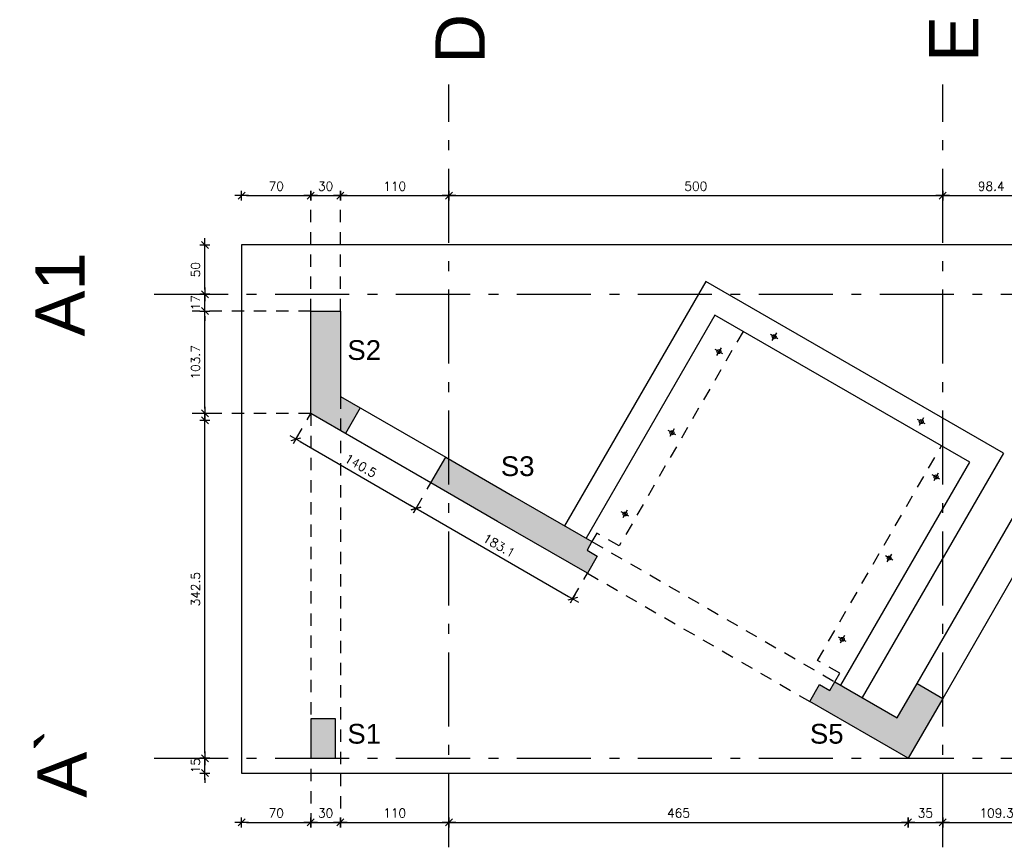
# Model space of a CAD drawing. Header units: inches. Extents: x 121.8 to 204.4, y 127.5 to 157.7.
# Tile 1 of 3: x 165.9 to 175.9, y 127.5 to 135.9. Entities that reach past the tile are written whole.
import ezdxf
from ezdxf.enums import TextEntityAlignment as Align

# ---------------------------------------------------------------- set-up
doc = ezdxf.new("R2010")
doc.units = ezdxf.units.IN
for name, pattern in [('CONTINUA', [0]), ('GEN7A', [7.5, 5, -1.25, 0, -1.25]), ('HIDDEN', [0.375, 0.25, -0.125])]:
    doc.linetypes.add(name, pattern=pattern)
for name, color, linetype in [('-Fundament_Solen_neu', 2, 'Continuous'), ('.Achsen Projekt', 140, 'GEN7A'), ('.Projekt', 10, 'Continuous'), ('Bemassung', 7, 'Continuous'), ('schraff_säulen', 30, 'Continuous')]:
    doc.layers.add(name, color=color, linetype=linetype)
doc.styles.add('ARIAL', font='ARIAL.TTF')
doc.styles.add('SIMPLEX', font='simplex.shx')
doc.dimstyles.new('cm   1-50', dxfattribs={"dimtxt": 0.09, "dimasz": 0.05, "dimexe": 0.04, "dimexo": 0, "dimgap": 0.05, "dimtad": 1, "dimdec": 1, "dimlfac": 100, "dimrnd": 0.0005, "dimzin": 9, "dimdsep": 46, "dimtxsty": 'SIMPLEX', "dimblk": 'Querstrich', "dimcen": 0, "dimse1": 1, "dimse2": 1, "dimclrd": 256, "dimclrt": 256, "dimadec": 3, "dimazin": 0, "dimtm": 1e-09, "dimtfac": 1, "dimtdec": 1, "dimtix": 1, "dimtmove": 0, "dimatfit": 0, "dimldrblk": 'NONE', "dimfxl": 0, "dimtzin": 0, "dimlwd": -1, "dimarcsym": 0})

# ---------------------------------------------------------------- blocks, each defined once
blk = doc.blocks.new('Querstrich')
for p, q in [((-1.37, 0), (1.37, 0)), ((0.71, 0.71), (-0.71, -0.71)), ((0, 1), (0, -1))]:
    blk.add_line(p, q)
blk = doc.blocks.new('*D112')
at = {"layer": 'Bemassung', "linetype": 'Continuous', "ltscale": 0.5}
blk.add_line((168.2027, 134.1062), (168.8027, 134.1062), dxfattribs=at)
at = {"layer": 'Defpoints', "color": 0, "linetype": 'Continuous', "ltscale": 0.5}
for p in [(168.8527, 134.1062), (168.8527, 134.1062), (168.1527, 133.6062)]:
    blk.add_point(p, dxfattribs=at)
at = {"layer": 'Bemassung', "linetype": 'Continuous', "ltscale": 0.5, "xscale": 0.05, "yscale": 0.05, "zscale": 0.05, "rotation": 180}
blk.add_blockref('Querstrich', (168.1527, 134.1062), dxfattribs=at)
at = {"layer": 'Bemassung', "linetype": 'Continuous', "ltscale": 0.5, "xscale": 0.05, "yscale": 0.05, "zscale": 0.05}
blk.add_blockref('Querstrich', (168.8527, 134.1062), dxfattribs=at)
at = {"layer": 'Bemassung', "linetype": 'Continuous', "ltscale": 0.5, "insert": (168.5027, 134.2012), "char_height": 0.09, "attachment_point": 5, "style": 'SIMPLEX'}
blk.add_mtext('70', dxfattribs=at)
blk = doc.blocks.new('_None')
blk = doc.blocks.new('*D113')
at = {"layer": 'Bemassung', "linetype": 'Continuous', "ltscale": 0.5}
blk.add_line((168.9027, 134.1062), (169.1027, 134.1062), dxfattribs=at)
at = {"layer": 'Defpoints', "color": 0, "linetype": 'Continuous', "ltscale": 0.5}
for p in [(168.8527, 134.1062), (169.1527, 134.1062), (169.1527, 134.1062)]:
    blk.add_point(p, dxfattribs=at)
at = {"layer": 'Bemassung', "linetype": 'Continuous', "ltscale": 0.5, "xscale": 0.05, "yscale": 0.05, "zscale": 0.05, "rotation": 180}
blk.add_blockref('Querstrich', (168.8527, 134.1062), dxfattribs=at)
at = {"layer": 'Bemassung', "linetype": 'Continuous', "ltscale": 0.5, "xscale": 0.05, "yscale": 0.05, "zscale": 0.05}
blk.add_blockref('Querstrich', (169.1527, 134.1062), dxfattribs=at)
at = {"layer": 'Bemassung', "linetype": 'Continuous', "ltscale": 0.5, "insert": (169.0027, 134.2012), "char_height": 0.09, "attachment_point": 5, "style": 'SIMPLEX'}
blk.add_mtext('30', dxfattribs=at)
blk = doc.blocks.new('*D114')
at = {"layer": 'Bemassung', "linetype": 'Continuous', "ltscale": 0.5}
blk.add_line((169.2027, 134.1062), (170.2027, 134.1062), dxfattribs=at)
at = {"layer": 'Defpoints', "color": 0, "linetype": 'Continuous', "ltscale": 0.5}
for p in [(169.1527, 134.1062), (170.2527, 134.1062), (170.2527, 134.1062)]:
    blk.add_point(p, dxfattribs=at)
at = {"layer": 'Bemassung', "linetype": 'Continuous', "ltscale": 0.5, "xscale": 0.05, "yscale": 0.05, "zscale": 0.05, "rotation": 180}
blk.add_blockref('Querstrich', (169.1527, 134.1062), dxfattribs=at)
at = {"layer": 'Bemassung', "linetype": 'Continuous', "ltscale": 0.5, "xscale": 0.05, "yscale": 0.05, "zscale": 0.05}
blk.add_blockref('Querstrich', (170.2527, 134.1062), dxfattribs=at)
at = {"layer": 'Bemassung', "linetype": 'Continuous', "ltscale": 0.5, "insert": (169.7027, 134.2012), "char_height": 0.09, "attachment_point": 5, "style": 'SIMPLEX'}
blk.add_mtext('110', dxfattribs=at)
blk = doc.blocks.new('*D115')
at = {"layer": 'Bemassung', "linetype": 'Continuous', "ltscale": 0.5}
blk.add_line((170.3027, 134.1062), (175.2027, 134.1062), dxfattribs=at)
at = {"layer": 'Defpoints', "color": 0, "linetype": 'Continuous', "ltscale": 0.5}
for p in [(175.2527, 134.4277), (170.2527, 134.1062), (175.2527, 134.1062)]:
    blk.add_point(p, dxfattribs=at)
at = {"layer": 'Bemassung', "linetype": 'Continuous', "ltscale": 0.5, "xscale": 0.05, "yscale": 0.05, "zscale": 0.05, "rotation": 180}
blk.add_blockref('Querstrich', (170.2527, 134.1062), dxfattribs=at)
at = {"layer": 'Bemassung', "linetype": 'Continuous', "ltscale": 0.5, "xscale": 0.05, "yscale": 0.05, "zscale": 0.05}
blk.add_blockref('Querstrich', (175.2527, 134.1062), dxfattribs=at)
at = {"layer": 'Bemassung', "linetype": 'Continuous', "ltscale": 0.5, "insert": (172.7527, 134.2012), "char_height": 0.09, "attachment_point": 5, "style": 'SIMPLEX'}
blk.add_mtext('500', dxfattribs=at)
blk = doc.blocks.new('*D116')
at = {"layer": 'Bemassung', "linetype": 'Continuous', "ltscale": 0.5}
blk.add_line((175.3027, 134.1062), (176.1862, 134.1062), dxfattribs=at)
at = {"layer": 'Defpoints', "color": 0, "linetype": 'Continuous', "ltscale": 0.5}
for p in [(175.2527, 134.1062), (176.2362, 134.1062), (176.2362, 134.1062)]:
    blk.add_point(p, dxfattribs=at)
at = {"layer": 'Bemassung', "linetype": 'Continuous', "ltscale": 0.5, "xscale": 0.05, "yscale": 0.05, "zscale": 0.05, "rotation": 180}
blk.add_blockref('Querstrich', (175.2527, 134.1062), dxfattribs=at)
at = {"layer": 'Bemassung', "linetype": 'Continuous', "ltscale": 0.5, "xscale": 0.05, "yscale": 0.05, "zscale": 0.05}
blk.add_blockref('Querstrich', (176.2362, 134.1062), dxfattribs=at)
at = {"layer": 'Bemassung', "linetype": 'Continuous', "ltscale": 0.5, "insert": (175.7444, 134.2012), "char_height": 0.09, "attachment_point": 5, "style": 'SIMPLEX'}
blk.add_mtext('98.4', dxfattribs=at)
blk = doc.blocks.new('*D129')
at = {"layer": 'Bemassung', "linetype": 'Continuous', "ltscale": 0.5}
for p, q in [((167.7808, 128.4562), (167.7808, 128.5062)), ((167.7808, 128.2562), (167.7808, 128.4062)), ((167.7808, 128.2062), (167.7808, 128.1562))]:
    blk.add_line(p, q, dxfattribs=at)
at = {"layer": 'Defpoints', "color": 0, "linetype": 'Continuous', "ltscale": 0.5}
for p in [(167.7808, 128.4062), (168.1527, 128.4062), (168.1527, 128.2562)]:
    blk.add_point(p, dxfattribs=at)
at = {"layer": 'Bemassung', "linetype": 'Continuous', "ltscale": 0.5, "xscale": 0.05, "yscale": 0.05, "zscale": 0.05}
for p, rotation in [((167.7808, 128.4062), 270), ((167.7808, 128.2562), 90)]:
    blk.add_blockref('Querstrich', p, dxfattribs=dict(at, rotation=rotation))
at = {"layer": 'Bemassung', "linetype": 'Continuous', "ltscale": 0.5, "insert": (167.6858, 128.3312), "char_height": 0.09, "attachment_point": 5, "rotation": 90, "style": 'SIMPLEX'}
blk.add_mtext('15', dxfattribs=at)
blk = doc.blocks.new('*D130')
at = {"layer": 'Bemassung', "linetype": 'Continuous', "ltscale": 0.5}
blk.add_line((167.7808, 128.4562), (167.7808, 131.7808), dxfattribs=at)
at = {"layer": 'Defpoints', "color": 0, "linetype": 'Continuous', "ltscale": 0.5}
for p in [(167.7808, 131.8308), (167.7808, 131.8308), (167.7808, 128.4062)]:
    blk.add_point(p, dxfattribs=at)
at = {"layer": 'Bemassung', "linetype": 'Continuous', "ltscale": 0.5, "xscale": 0.05, "yscale": 0.05, "zscale": 0.05}
for p, rotation in [((167.7808, 131.8308), 90), ((167.7808, 128.4062), 270)]:
    blk.add_blockref('Querstrich', p, dxfattribs=dict(at, rotation=rotation))
at = {"layer": 'Bemassung', "linetype": 'Continuous', "ltscale": 0.5, "insert": (167.6858, 130.1185), "char_height": 0.09, "attachment_point": 5, "rotation": 90, "style": 'SIMPLEX'}
blk.add_mtext('342.5', dxfattribs=at)
blk = doc.blocks.new('*D131')
at = {"layer": 'Bemassung', "linetype": 'Continuous', "ltscale": 0.5}
blk.add_line((167.7808, 131.9492), (167.7808, 132.8862), dxfattribs=at)
at = {"layer": 'Defpoints', "color": 0, "linetype": 'Continuous', "ltscale": 0.5}
for p in [(167.7808, 132.9362), (167.7808, 132.9362), (167.7808, 131.8992)]:
    blk.add_point(p, dxfattribs=at)
at = {"layer": 'Bemassung', "linetype": 'Continuous', "ltscale": 0.5, "xscale": 0.05, "yscale": 0.05, "zscale": 0.05}
for p, rotation in [((167.7808, 132.9362), 90), ((167.7808, 131.8992), 270)]:
    blk.add_blockref('Querstrich', p, dxfattribs=dict(at, rotation=rotation))
at = {"layer": 'Bemassung', "linetype": 'Continuous', "ltscale": 0.5, "insert": (167.6858, 132.4177), "char_height": 0.09, "attachment_point": 5, "rotation": 90, "style": 'SIMPLEX'}
blk.add_mtext('103.7', dxfattribs=at)
blk = doc.blocks.new('*D132')
at = {"layer": 'Bemassung', "linetype": 'Continuous', "ltscale": 0.5}
for p, q in [((167.7808, 133.1562), (167.7808, 133.2062)), ((167.7808, 132.9362), (167.7808, 133.1062)), ((167.7808, 132.8862), (167.7808, 132.8362))]:
    blk.add_line(p, q, dxfattribs=at)
at = {"layer": 'Defpoints', "color": 0, "linetype": 'Continuous', "ltscale": 0.5}
for p in [(167.2659, 133.1062), (167.7808, 133.1062), (167.7808, 132.9362)]:
    blk.add_point(p, dxfattribs=at)
at = {"layer": 'Bemassung', "linetype": 'Continuous', "ltscale": 0.5, "xscale": 0.05, "yscale": 0.05, "zscale": 0.05}
for p, rotation in [((167.7808, 133.1062), 270), ((167.7808, 132.9362), 90)]:
    blk.add_blockref('Querstrich', p, dxfattribs=dict(at, rotation=rotation))
at = {"layer": 'Bemassung', "linetype": 'Continuous', "ltscale": 0.5, "insert": (167.6858, 133.0212), "char_height": 0.09, "attachment_point": 5, "rotation": 90, "style": 'SIMPLEX'}
blk.add_mtext('17', dxfattribs=at)
blk = doc.blocks.new('*D133')
at = {"layer": 'Bemassung', "linetype": 'Continuous', "ltscale": 0.5}
blk.add_line((167.7808, 133.1562), (167.7808, 133.5562), dxfattribs=at)
at = {"layer": 'Defpoints', "color": 0, "linetype": 'Continuous', "ltscale": 0.5}
for p in [(167.7808, 133.6062), (168.1527, 133.6062), (167.2659, 133.1062)]:
    blk.add_point(p, dxfattribs=at)
at = {"layer": 'Bemassung', "linetype": 'Continuous', "ltscale": 0.5, "xscale": 0.05, "yscale": 0.05, "zscale": 0.05}
for p, rotation in [((167.7808, 133.6062), 90), ((167.7808, 133.1062), 270)]:
    blk.add_blockref('Querstrich', p, dxfattribs=dict(at, rotation=rotation))
at = {"layer": 'Bemassung', "linetype": 'Continuous', "ltscale": 0.5, "insert": (167.6858, 133.3562), "char_height": 0.09, "attachment_point": 5, "rotation": 90, "style": 'SIMPLEX'}
blk.add_mtext('50', dxfattribs=at)
blk = doc.blocks.new('*D134')
at = {"layer": 'Bemassung', "linetype": 'Continuous', "ltscale": 0.5}
blk.add_line((168.2027, 127.7562), (168.8027, 127.7562), dxfattribs=at)
at = {"layer": 'Defpoints', "color": 0, "linetype": 'Continuous', "ltscale": 0.5}
for p in [(168.1527, 128.2562), (168.8527, 127.7562), (168.8527, 127.7562)]:
    blk.add_point(p, dxfattribs=at)
at = {"layer": 'Bemassung', "linetype": 'Continuous', "ltscale": 0.5, "xscale": 0.05, "yscale": 0.05, "zscale": 0.05, "rotation": 180}
blk.add_blockref('Querstrich', (168.1527, 127.7562), dxfattribs=at)
at = {"layer": 'Bemassung', "linetype": 'Continuous', "ltscale": 0.5, "xscale": 0.05, "yscale": 0.05, "zscale": 0.05}
blk.add_blockref('Querstrich', (168.8527, 127.7562), dxfattribs=at)
at = {"layer": 'Bemassung', "linetype": 'Continuous', "ltscale": 0.5, "insert": (168.5027, 127.8512), "char_height": 0.09, "attachment_point": 5, "style": 'SIMPLEX'}
blk.add_mtext('70', dxfattribs=at)
blk = doc.blocks.new('*D135')
at = {"layer": 'Bemassung', "linetype": 'Continuous', "ltscale": 0.5}
blk.add_line((168.9027, 127.7562), (169.1027, 127.7562), dxfattribs=at)
at = {"layer": 'Defpoints', "color": 0, "linetype": 'Continuous', "ltscale": 0.5}
for p in [(168.8527, 127.7562), (169.1527, 127.7562), (169.1527, 127.7562)]:
    blk.add_point(p, dxfattribs=at)
at = {"layer": 'Bemassung', "linetype": 'Continuous', "ltscale": 0.5, "xscale": 0.05, "yscale": 0.05, "zscale": 0.05, "rotation": 180}
blk.add_blockref('Querstrich', (168.8527, 127.7562), dxfattribs=at)
at = {"layer": 'Bemassung', "linetype": 'Continuous', "ltscale": 0.5, "xscale": 0.05, "yscale": 0.05, "zscale": 0.05}
blk.add_blockref('Querstrich', (169.1527, 127.7562), dxfattribs=at)
at = {"layer": 'Bemassung', "linetype": 'Continuous', "ltscale": 0.5, "insert": (169.0027, 127.8512), "char_height": 0.09, "attachment_point": 5, "style": 'SIMPLEX'}
blk.add_mtext('30', dxfattribs=at)
blk = doc.blocks.new('*D136')
at = {"layer": 'Bemassung', "linetype": 'Continuous', "ltscale": 0.5}
blk.add_line((169.2027, 127.7562), (170.2027, 127.7562), dxfattribs=at)
at = {"layer": 'Defpoints', "color": 0, "linetype": 'Continuous', "ltscale": 0.5}
for p in [(169.1527, 128.2562), (170.2527, 128.2562), (170.2527, 127.7562)]:
    blk.add_point(p, dxfattribs=at)
at = {"layer": 'Bemassung', "linetype": 'Continuous', "ltscale": 0.5, "xscale": 0.05, "yscale": 0.05, "zscale": 0.05, "rotation": 180}
blk.add_blockref('Querstrich', (169.1527, 127.7562), dxfattribs=at)
at = {"layer": 'Bemassung', "linetype": 'Continuous', "ltscale": 0.5, "xscale": 0.05, "yscale": 0.05, "zscale": 0.05}
blk.add_blockref('Querstrich', (170.2527, 127.7562), dxfattribs=at)
at = {"layer": 'Bemassung', "linetype": 'Continuous', "ltscale": 0.5, "insert": (169.7027, 127.8512), "char_height": 0.09, "attachment_point": 5, "style": 'SIMPLEX'}
blk.add_mtext('110', dxfattribs=at)
blk = doc.blocks.new('*D137')
at = {"layer": 'Bemassung', "linetype": 'Continuous', "ltscale": 0.5}
blk.add_line((170.3027, 127.7562), (174.8527, 127.7562), dxfattribs=at)
at = {"layer": 'Defpoints', "color": 0, "linetype": 'Continuous', "ltscale": 0.5}
for p in [(174.9027, 128.4062), (170.2527, 128.2562), (174.9027, 127.7562)]:
    blk.add_point(p, dxfattribs=at)
at = {"layer": 'Bemassung', "linetype": 'Continuous', "ltscale": 0.5, "xscale": 0.05, "yscale": 0.05, "zscale": 0.05, "rotation": 180}
blk.add_blockref('Querstrich', (170.2527, 127.7562), dxfattribs=at)
at = {"layer": 'Bemassung', "linetype": 'Continuous', "ltscale": 0.5, "xscale": 0.05, "yscale": 0.05, "zscale": 0.05}
blk.add_blockref('Querstrich', (174.9027, 127.7562), dxfattribs=at)
at = {"layer": 'Bemassung', "linetype": 'Continuous', "ltscale": 0.5, "insert": (172.5777, 127.8512), "char_height": 0.09, "attachment_point": 5, "style": 'SIMPLEX'}
blk.add_mtext('465', dxfattribs=at)
blk = doc.blocks.new('*D138')
at = {"layer": 'Bemassung', "linetype": 'Continuous', "ltscale": 0.5}
blk.add_line((174.9527, 127.7562), (175.2027, 127.7562), dxfattribs=at)
at = {"layer": 'Defpoints', "color": 0, "linetype": 'Continuous', "ltscale": 0.5}
for p in [(174.9027, 128.4062), (175.2527, 127.7562), (175.2527, 127.7562)]:
    blk.add_point(p, dxfattribs=at)
at = {"layer": 'Bemassung', "linetype": 'Continuous', "ltscale": 0.5, "xscale": 0.05, "yscale": 0.05, "zscale": 0.05, "rotation": 180}
blk.add_blockref('Querstrich', (174.9027, 127.7562), dxfattribs=at)
at = {"layer": 'Bemassung', "linetype": 'Continuous', "ltscale": 0.5, "xscale": 0.05, "yscale": 0.05, "zscale": 0.05}
blk.add_blockref('Querstrich', (175.2527, 127.7562), dxfattribs=at)
at = {"layer": 'Bemassung', "linetype": 'Continuous', "ltscale": 0.5, "insert": (175.0777, 127.8512), "char_height": 0.09, "attachment_point": 5, "style": 'SIMPLEX'}
blk.add_mtext('35', dxfattribs=at)
blk = doc.blocks.new('*D139')
at = {"layer": 'Bemassung', "linetype": 'Continuous', "ltscale": 0.5}
blk.add_line((175.3027, 127.7562), (176.296, 127.7562), dxfattribs=at)
at = {"layer": 'Defpoints', "color": 0, "linetype": 'Continuous', "ltscale": 0.5}
for p in [(175.2527, 127.7562), (176.346, 127.7562), (176.346, 127.7562)]:
    blk.add_point(p, dxfattribs=at)
at = {"layer": 'Bemassung', "linetype": 'Continuous', "ltscale": 0.5, "xscale": 0.05, "yscale": 0.05, "zscale": 0.05, "rotation": 180}
blk.add_blockref('Querstrich', (175.2527, 127.7562), dxfattribs=at)
at = {"layer": 'Bemassung', "linetype": 'Continuous', "ltscale": 0.5, "xscale": 0.05, "yscale": 0.05, "zscale": 0.05}
blk.add_blockref('Querstrich', (176.346, 127.7562), dxfattribs=at)
at = {"layer": 'Bemassung', "linetype": 'Continuous', "ltscale": 0.5, "insert": (175.7993, 127.8512), "char_height": 0.09, "attachment_point": 5, "style": 'SIMPLEX'}
blk.add_mtext('109.3', dxfattribs=at)
blk = doc.blocks.new('*D170')
at = {"layer": 'Bemassung', "linetype": 'Continuous', "ltscale": 0.5}
blk.add_line((168.746, 131.6144), (169.8763, 130.9618), dxfattribs=at)
at = {"layer": 'Defpoints', "color": 0, "linetype": 'Continuous', "ltscale": 0.5}
for p in [(168.7027, 131.6394), (169.9196, 130.9368), (169.9196, 130.9368)]:
    blk.add_point(p, dxfattribs=at)
at = {"layer": 'Bemassung', "linetype": 'Continuous', "ltscale": 0.5, "xscale": 0.05, "yscale": 0.05, "zscale": 0.05}
for p, rotation in [((168.7027, 131.6394), 150.0000000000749), ((169.9196, 130.9368), 330.0000000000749)]:
    blk.add_blockref('Querstrich', p, dxfattribs=dict(at, rotation=rotation))
at = {"layer": 'Bemassung', "linetype": 'Continuous', "ltscale": 0.5, "insert": (169.3586, 131.3703), "char_height": 0.09, "attachment_point": 5, "rotation": 330, "style": 'SIMPLEX'}
blk.add_mtext('140.5', dxfattribs=at)
blk = doc.blocks.new('*D171')
at = {"layer": 'Bemassung', "linetype": 'Continuous', "ltscale": 0.5}
blk.add_line((169.9629, 130.9118), (171.4618, 130.0464), dxfattribs=at)
at = {"layer": 'Defpoints', "color": 0, "linetype": 'Continuous', "ltscale": 0.5}
for p in [(169.9196, 130.9368), (171.5051, 130.0214), (171.5051, 130.0214)]:
    blk.add_point(p, dxfattribs=at)
at = {"layer": 'Bemassung', "linetype": 'Continuous', "ltscale": 0.5, "xscale": 0.05, "yscale": 0.05, "zscale": 0.05}
for p, rotation in [((169.9196, 130.9368), 150.0000000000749), ((171.5051, 130.0214), 330.0000000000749)]:
    blk.add_blockref('Querstrich', p, dxfattribs=dict(at, rotation=rotation))
at = {"layer": 'Bemassung', "linetype": 'Continuous', "ltscale": 0.5, "insert": (170.7598, 130.5614), "char_height": 0.09, "attachment_point": 5, "rotation": 330, "style": 'SIMPLEX'}
blk.add_mtext('183.1', dxfattribs=at)

msp = doc.modelspace()

# ---------------------------------------------------------------- hatches: boundary and pattern name
at = {"layer": 'schraff_säulen', "linetype": 'Continuous', "ltscale": 0.5}
for points in [[(169.2036, 131.6966), (168.8527, 131.8992), (168.8527, 132.9362), (169.1527, 132.9362), (169.1527, 132.0724), (169.3536, 131.9564)], [(170.8957, 131.066), (171.7011, 130.601), (171.6511, 130.5144), (171.7551, 130.4544), (171.6551, 130.2812), (170.7457, 130.8062), (170.0696, 131.1966), (170.2196, 131.4564)], [(174.7928, 128.816), (174.9928, 129.1624), (175.2527, 129.0124), (174.9027, 128.4062), (173.9067, 128.9812), (174.0067, 129.1544), (174.1107, 129.0944), (174.1607, 129.181)], [(168.8527, 128.8062), (168.8527, 128.4062), (169.1027, 128.4062), (169.1027, 128.8062)]]:
    msp.add_hatch(color=256, dxfattribs=at).paths.add_polyline_path(points)

# ---------------------------------------------------------------- linework, layer by layer
at = {"layer": '-Fundament_Solen_neu', "color": 253, "linetype": 'Continuous', "ltscale": 0.5}
msp.add_lwpolyline([(201.1527, 133.6062), (168.1527, 133.6062), (168.1527, 128.2562), (201.1527, 128.2562)], close=True, dxfattribs=at)
at = {"layer": '.Achsen Projekt', "ltscale": 0.15}
for p, q in [((170.2527, 127.5041), (170.2527, 135.2317)), ((175.2527, 127.5041), (175.2527, 135.2317)), ((167.2659, 133.1062), (204.4125, 133.1062)), ((167.2659, 128.4062), (204.4125, 128.4062))]:
    msp.add_line(p, q, dxfattribs=at)
at = {"layer": '.Projekt', "color": 253, "linetype": 'CONTINUA'}
for p, q in [((175.8677, 131.4978), (172.854, 133.2378)), ((175.5262, 131.4063), (172.9455, 132.8963)), ((173.5847, 132.6543), (173.5075, 132.6988)), ((173.5684, 132.7151), (173.5238, 132.638)), ((173.0246, 132.5042), (172.9474, 132.5487)), ((173.0083, 132.5651), (172.9637, 132.4879)), ((175.0742, 131.7943), (174.9971, 131.8388)), ((175.0579, 131.8551), (175.0134, 131.778)), ((172.5333, 131.7423), (172.4887, 131.6652)), ((172.5496, 131.6815), (172.4724, 131.726)), ((174.2213, 129.146), (175.5262, 131.4063)), ((175.2243, 131.2342), (175.1471, 131.2787)), ((175.208, 131.2951), (175.1634, 131.2179)), ((172.0746, 130.8588), (171.9974, 130.9033)), ((172.0583, 130.9196), (172.0137, 130.8424)), ((171.7511, 130.6876), (171.7011, 130.601)), ((174.7493, 130.4115), (174.6721, 130.456)), ((174.733, 130.4723), (174.6884, 130.3952)), ((174.258, 129.6496), (174.2134, 129.5724)), ((174.2743, 129.5888), (174.1971, 129.6333)), ((174.1607, 129.181), (174.2107, 129.2676))]:
    msp.add_line(p, q, dxfattribs=at)
at = {"layer": '.Projekt', "color": 253, "linetype": 'HIDDEN', "ltscale": 0.5}
for p, q in [((173.2313, 132.7313), (171.9763, 130.5576)), ((173.9855, 129.3976), (175.2405, 131.5713)), ((171.9763, 130.5576), (171.7511, 130.6876)), ((174.2107, 129.2676), (173.9855, 129.3976))]:
    msp.add_line(p, q, dxfattribs=at)
at = {"layer": '.Projekt', "linetype": 'HIDDEN', "ltscale": 0.5}
for p, q in [((171.7011, 130.601), (174.1607, 129.181)), ((171.6551, 130.2812), (173.9067, 128.9812))]:
    msp.add_line(p, q, dxfattribs=at)
at = {"layer": '.Projekt', "color": 253, "linetype": 'CONTINUA'}
for points in [[(172.854, 133.2378), (172.854, 133.2378), (171.424, 130.761)], [(172.9455, 132.8963), (171.6405, 130.636)], [(175.8677, 131.4978), (175.8677, 131.4978), (174.4378, 129.021)]]:
    msp.add_lwpolyline(points, dxfattribs=at)
at = {"layer": '.Projekt', "linetype": 'CONTINUA'}
for points in [[(170.0696, 131.1966), (168.8527, 131.8992), (168.8527, 132.9362), (169.1527, 132.9362), (169.1527, 132.0724), (170.2196, 131.4564)], [(169.2036, 131.6966), (168.8527, 131.8992), (168.8527, 132.9362), (169.1527, 132.9362), (169.1527, 132.0724), (169.3536, 131.9564), (169.2036, 131.6966)], [(170.2196, 131.4564), (170.8957, 131.066), (171.7011, 130.601), (171.6511, 130.5144), (171.7551, 130.4544), (171.6551, 130.2812), (170.7457, 130.8062), (170.0696, 131.1966), (170.0696, 131.1966), (170.0696, 131.1966)], [(174.9928, 129.1624), (176.2362, 131.316), (176.6692, 131.066), (177.4746, 130.601), (177.4246, 130.5144), (177.5286, 130.4544), (177.4286, 130.2812), (176.5192, 130.8062), (176.346, 130.9062), (175.2527, 129.0124)], [(175.2527, 129.0124), (174.9027, 128.4062), (173.9067, 128.9812), (174.0067, 129.1544), (174.1107, 129.0944), (174.1607, 129.181), (174.7928, 128.816), (174.9928, 129.1624)]]:
    msp.add_lwpolyline(points, dxfattribs=at)
for points in [[(170.8957, 131.066), (171.7011, 130.601), (171.6511, 130.5144), (171.7551, 130.4544), (171.6551, 130.2812), (170.7457, 130.8062), (170.0696, 131.1966), (170.0696, 131.1966), (170.0696, 131.1966), (170.2196, 131.4564)], [(174.7928, 128.816), (174.9928, 129.1624), (175.2527, 129.0124), (174.9027, 128.4062), (173.9067, 128.9812), (174.0067, 129.1544), (174.1107, 129.0944), (174.1607, 129.181)]]:
    msp.add_lwpolyline(points, close=True, dxfattribs=at)
at = {"layer": '.Projekt', "linetype": 'Continuous', "ltscale": 0.5}
msp.add_lwpolyline([(168.8527, 128.8062), (168.8527, 128.4062), (169.1027, 128.4062), (169.1027, 128.8062)], close=True, dxfattribs=at)
at = {"layer": '.Projekt', "color": 253, "linetype": 'CONTINUA'}
for centre in [(173.5461, 132.6765), (172.986, 132.5265), (175.0356, 131.8165), (172.511, 131.7037), (175.1857, 131.2565), (172.036, 130.881), (174.7107, 130.4337), (174.2357, 129.611)]:
    msp.add_circle(centre, 0.02, dxfattribs=at)
at = {"layer": 'Bemassung', "color": 253, "linetype": 'HIDDEN', "ltscale": 0.5}
for p, q in [((168.8527, 132.9362), (168.8527, 134.1062)), ((169.1527, 132.9362), (169.1527, 134.1062)), ((168.8527, 132.9362), (167.6527, 132.9362)), ((169.1527, 132.0724), (169.1527, 127.7562)), ((168.8527, 131.8992), (167.6527, 131.8992)), ((168.7027, 131.6394), (168.8527, 131.8992)), ((168.8527, 131.8992), (168.8527, 127.7562)), ((169.9196, 130.9368), (170.0696, 131.1966)), ((171.5051, 130.0214), (171.6551, 130.2812))]:
    msp.add_line(p, q, dxfattribs=at)

# ---------------------------------------------------------------- texts
at = {"layer": '.Achsen Projekt', "ltscale": 0.5, "style": 'ARIAL'}
for s, p in [('D', (170.3654, 135.6942)), ('E', (175.3654, 135.6942)), ('A1', (166.3144, 133.1062)), ('A`', (166.3144, 128.3562))]:
    msp.add_text(s, height=0.5, rotation=90, dxfattribs=at).set_placement(p, align=Align.MIDDLE)
at = {"layer": 'schraff_säulen', "linetype": 'Continuous', "ltscale": 0.5, "style": 'ARIAL'}
for s, p in [('S2', (169.3941, 132.5417)), ('S3', (170.948, 131.3652)), ('S1', (169.3941, 128.6544)), ('S5', (174.0785, 128.6544))]:
    msp.add_text(s, height=0.2, dxfattribs=at).set_placement(p, align=Align.MIDDLE)

# ---------------------------------------------------------------- dimensions: what is measured, and where the dimension line sits
at = {"layer": 'Bemassung', "linetype": 'Continuous', "ltscale": 0.5}
for base, p1, p2, picture, middle in [((175.2527, 134.1062), (170.2527, 134.1062), (175.2527, 134.4277), '*D115', (172.7527, 134.2012)), ((169.1527, 134.1062), (168.8527, 134.1062), (169.1527, 134.1062), '*D113', (169.0027, 134.2012)), ((170.2527, 134.1062), (169.1527, 134.1062), (170.2527, 134.1062), '*D114', (169.7027, 134.2012)), ((176.23622, 134.1062), (175.25266, 134.1062), (176.23622, 134.1062), '*D116', (175.74444, 134.2012)), ((174.9027, 127.7562), (170.2527, 128.2562), (174.9027, 128.4062), '*D137', (172.5777, 127.8512)), ((175.2527, 127.7562), (174.9027, 128.4062), (175.2527, 127.7562), '*D138', (175.0777, 127.8512)), ((169.1527, 127.7562), (168.8527, 127.7562), (169.1527, 127.7562), '*D135', (169.0027, 127.8512)), ((176.346, 127.7562), (175.2527, 127.7562), (176.346, 127.7562), '*D139', (175.7993, 127.8512))]:
    dim = msp.add_linear_dim(base=base, p1=p1, p2=p2, dimstyle='cm   1-50', override={"dimtmove": 1}, dxfattribs=at)
    dim.commit()
    dim.dimension.update_dxf_attribs({"geometry": picture, "text_midpoint": middle})
for base, p1, p2, picture, middle in [((168.8527, 134.1062), (168.1527, 133.6062), (168.8527, 134.1062), '*D112', (168.5027, 134.2012)), ((168.8527, 127.7562), (168.1527, 128.2562), (168.8527, 127.7562), '*D134', (168.5027, 127.8512)), ((170.2527, 127.7562), (169.1527, 128.2562), (170.2527, 128.2562), '*D136', (169.7027, 127.8512))]:
    dim = msp.add_linear_dim(base=base, p1=p1, p2=p2, dimstyle='cm   1-50', dxfattribs=at)
    dim.commit()
    dim.dimension.update_dxf_attribs({"geometry": picture, "text_midpoint": middle})
for base, p1, p2, angle, picture, middle in [((167.7808, 133.6062), (167.2659, 133.1062), (168.1527, 133.6062), 90, '*D133', (167.6858, 133.3562)), ((167.7808, 133.1062), (167.7808, 132.9362), (167.2659, 133.1062), 90, '*D132', (167.6858, 133.0212)), ((167.7808, 132.9362), (167.7808, 131.8992), (167.7808, 132.9362), 90, '*D131', (167.6858, 132.4177)), ((167.7808, 131.8308), (167.7808, 128.4062), (167.7808, 131.8308), 90, '*D130', (167.6858, 130.1185)), ((171.5051, 130.0214), (169.9196, 130.9368), (171.5051, 130.0214), 150, '*D171', (170.7598, 130.5614))]:
    dim = msp.add_linear_dim(base=base, p1=p1, p2=p2, angle=angle, dimstyle='cm   1-50', override={"dimtmove": 1}, dxfattribs=at)
    dim.commit()
    dim.dimension.update_dxf_attribs({"geometry": picture, "text_midpoint": middle})
dim = msp.add_aligned_dim(p1=(168.7027, 131.6394), p2=(169.9196, 130.9368), distance=0, dimstyle='cm   1-50', override={"dimtmove": 1}, dxfattribs=at)
dim.commit()
dim.dimension.update_dxf_attribs({"geometry": '*D170', "text_midpoint": (169.3586, 131.3703)})
dim = msp.add_linear_dim(base=(167.7808, 128.4062), p1=(168.1527, 128.2562), p2=(168.1527, 128.4062), angle=90, dimstyle='cm   1-50', dxfattribs=at)
dim.commit()
dim.dimension.update_dxf_attribs({"geometry": '*D129', "text_midpoint": (167.6858, 128.3312)})

doc.saveas('drawing.dxf')
